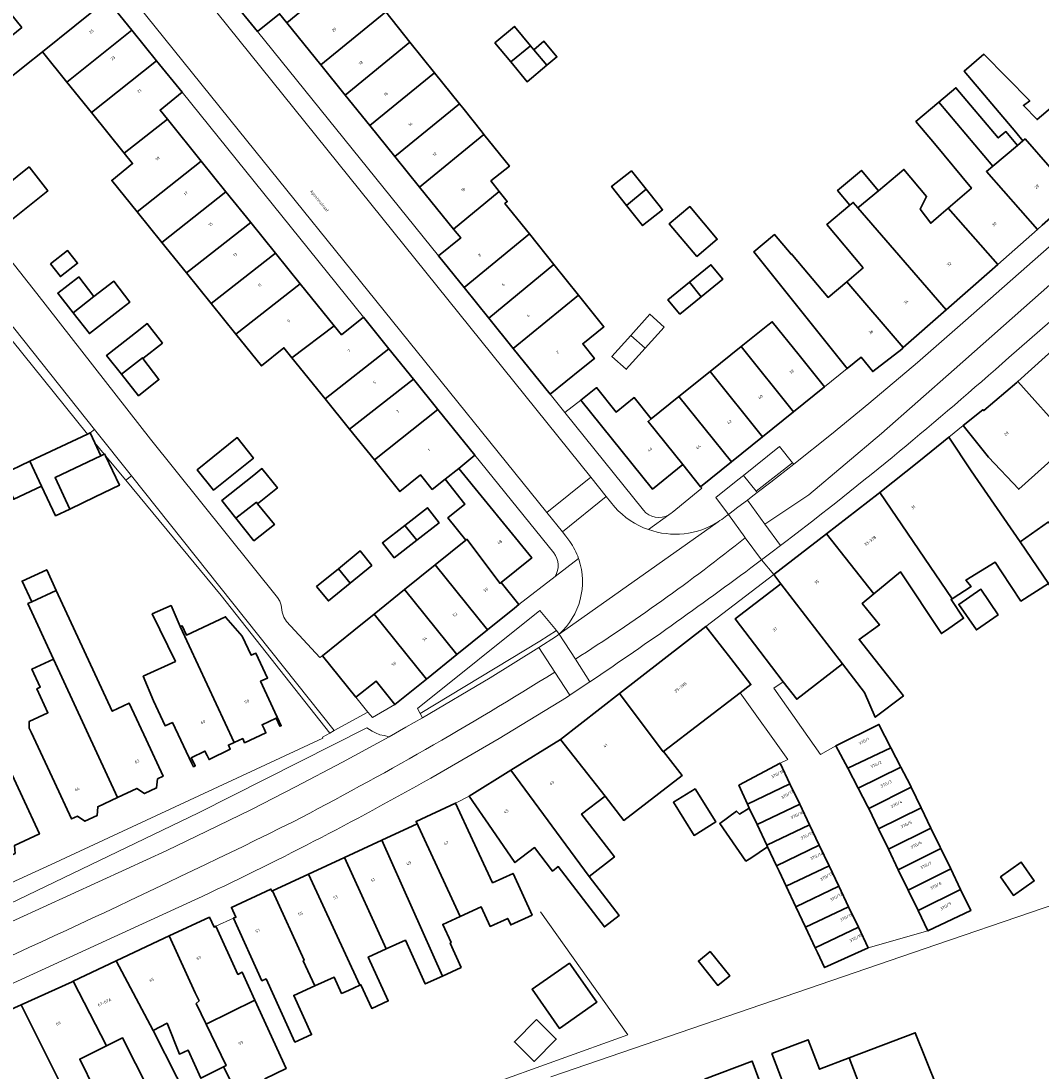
# Model space of a CAD drawing. Header units: metres. Extents: x 197700 to 204338, y 317132 to 325229.
# Tile 169 of 256: x 199681 to 199807, y 318384 to 318513. Entities that reach past the tile are written whole.
import ezdxf
from ezdxf.enums import TextEntityAlignment as Align

# ---------------------------------------------------------------- set-up
doc = ezdxf.new("R2010")
doc.units = ezdxf.units.M
for name, color, linetype, lineweight in [('B-WE-GR-BEPLANTING_CULTUUR_BODEMBEDEKKER-GV', 90, 'Continuous', 18), ('B-WE-GR-BEPLANTING_CULTUUR_HEESTERS-GV', 90, 'Continuous', 18), ('B-WE-IE-TERREINAFSCHEIDING_KUNSTMATIG_HEKWERK-G', 20, 'IE-TERREINAFSCHEIDING-KUNSTMATIG', 18), ('B-WE-OG-BEBOUWING-GV', 7, 'Continuous', 35), ('B-WE-OG-BEBOUWING-T18', 10, 'Continuous', 18), ('B-WE-OG-TERREIN_CULTUURSCHEIDING-GV', 7, 'Continuous', 18), ('B-WE-OG-TERREIN_ERF-GV', 7, 'Continuous', 18), ('B-WE-OG-TOPOGRAFIE-T18', 10, 'Continuous', 18), ('B-WE-VH-VERHARDING_ASFALT-GV', 252, 'Continuous', 18), ('B-WE-VH-VERHARDING_OPEN-GV', 252, 'Continuous', 18), ('B-WE-VH-VERHARDING_TEGEL-GV', 252, 'Continuous', 18)]:
    doc.layers.add(name, color=color, linetype=linetype, lineweight=lineweight)
doc.styles.add('NLCS-ISO-M200-T18', font='NLCS-ISO.ttf', dxfattribs={"height": 0.36})
doc.linetypes.add('IE-TERREINAFSCHEIDING-KUNSTMATIG', pattern='A,4,[82,NLCS.SHX,S=0.75,R=90,X=0,Y=0],4,-2', length=10)

msp = doc.modelspace()

# ---------------------------------------------------------------- linework, layer by layer
at = {"layer": 'B-WE-GR-BEPLANTING_CULTUUR_BODEMBEDEKKER-GV'}
for points in [[(199774.325, 318460.839), (199769.872, 318457.275), (199771.427, 318455.339), (199775.942, 318458.853)], [(199744.713, 318436.809), (199746.746, 318438.107), (199744.684, 318440.598), (199729.598, 318428.467), (199729.923, 318427.875)]]:
    msp.add_lwpolyline(points, close=True, dxfattribs=at)
at = {"layer": 'B-WE-GR-BEPLANTING_CULTUUR_HEESTERS-GV'}
for points in [[(199773.24, 318456.433), (199776.1, 318458.659), (199775.942, 318458.853), (199771.427, 318455.339), (199771.573, 318455.158)], [(199729.923, 318427.875), (199730.211, 318427.349), (199738.549, 318432.276), (199744.575, 318436.039), (199746.765, 318437.406), (199746.931, 318437.543), (199747.094, 318437.686), (199746.746, 318438.107), (199744.713, 318436.809)]]:
    msp.add_lwpolyline(points, close=True, dxfattribs=at)
at = {"layer": 'B-WE-IE-TERREINAFSCHEIDING_KUNSTMATIG_HEKWERK-G'}
for points in [[(199688.788, 318462.389), (199648.433, 318512.414)], [(199689.681, 318461.309), (199690.839, 318459.912)], [(199693.513, 318456.688), (199691.012, 318459.703)], [(199705.319, 318442.453), (199693.513, 318456.688)], [(199718.752, 318425.45), (199705.319, 318442.453)], [(199793.787, 318399.3), (199816.931, 318407.226)], [(199744.783, 318403.35), (199755.6, 318388.163)], [(199746.084, 318382.984), (199793.787, 318399.3)], [(199755.6, 318388.163), (199729.485, 318378.775)]]:
    msp.add_lwpolyline(points, dxfattribs=at)
at = {"layer": 'B-WE-OG-BEBOUWING-GV'}
for points in [[(199680.662, 318512.642), (199676.265, 318509.094), (199678.739, 318506.029), (199681.051, 318507.895), (199683.208, 318509.636), (199691.233, 318516.082), (199686.671, 318521.734), (199682.78, 318518.593), (199678.589, 318515.21)], [(199709.803, 318512.143), (199712.525, 318514.342), (199713.43, 318513.222), (199718.729, 318517.621), (199714.69, 318522.653), (199706.648, 318516.048)], [(199718.729, 318517.621), (199713.43, 318513.222), (199717.629, 318508.026), (199725.647, 318514.562), (199722.512, 318518.468), (199720.175, 318516.593), (199719.773, 318516.32)], [(199686.234, 318505.886), (199694.283, 318512.305), (199691.233, 318516.082), (199683.208, 318509.636)], [(199720.646, 318504.293), (199728.651, 318510.82), (199725.647, 318514.562), (199717.629, 318508.026)], [(199739.132, 318510.735), (199741.101, 318508.384), (199743.551, 318510.384), (199741.557, 318512.765)], [(199689.28, 318502.113), (199697.327, 318508.535), (199694.283, 318512.305), (199686.234, 318505.886)], [(199728.651, 318510.82), (199720.646, 318504.293), (199723.707, 318500.505), (199731.695, 318507.028)], [(199741.101, 318508.384), (199743.155, 318505.931), (199745.58, 318507.961), (199743.962, 318509.893), (199743.551, 318510.384)], [(199745.58, 318507.961), (199746.822, 318509), (199745.204, 318510.933), (199743.962, 318509.893)], [(199804.416, 318498.643), (199804.684, 318498.869), (199810.859, 318491.784), (199814.776, 318495.165), (199808.079, 318502.863), (199806.163, 318501.256), (199804.475, 318502.993), (199805.27, 318503.576), (199799.6, 318509.338), (199797.162, 318507.238), (199803.528, 318499.696)], [(199697.327, 318508.535), (199689.28, 318502.113), (199693.336, 318497.088), (199698.66, 318501.312), (199697.755, 318502.434), (199700.478, 318504.633)], [(199723.707, 318500.505), (199726.78, 318496.702), (199734.759, 318503.211), (199731.695, 318507.028)], [(199803.742, 318498.074), (199802.311, 318499.769), (199801.377, 318498.981), (199796.143, 318505.181), (199794.02, 318503.389), (199800.685, 318495.494)], [(199734.759, 318503.211), (199726.78, 318496.702), (199729.835, 318492.922), (199737.794, 318499.43), (199737.574, 318499.704), (199735.176, 318502.692)], [(199791.189, 318501), (199793.48, 318498.286), (199798.06, 318492.771), (199795.184, 318490.305), (199801.302, 318483.364), (199806.206, 318487.687), (199799.904, 318494.835), (199800.685, 318495.494), (199794.02, 318503.389)], [(199702.842, 318496.131), (199698.66, 318501.312), (199693.336, 318497.088), (199694.359, 318495.82), (199691.794, 318493.749), (199694.941, 318489.853)], [(199738.633, 318493.67), (199740.935, 318495.516), (199737.794, 318499.43), (199729.835, 318492.922), (199734.027, 318487.734), (199739.666, 318492.387)], [(199804.684, 318498.869), (199804.416, 318498.643), (199803.742, 318498.074), (199800.685, 318495.494), (199799.904, 318494.835), (199806.206, 318487.687), (199806.818, 318488.227), (199810.583, 318491.546), (199810.859, 318491.784)], [(199702.842, 318496.131), (199694.941, 318489.853), (199697.992, 318486.072), (199705.905, 318492.338)], [(199681.585, 318495.411), (199680.107, 318494.229), (199676.207, 318491.11), (199678.546, 318488.185), (199682.451, 318491.308), (199683.877, 318492.448)], [(199756.025, 318494.937), (199753.566, 318492.98), (199755.414, 318490.659), (199757.847, 318492.649)], [(199786.573, 318492.456), (199784.45, 318494.969), (199781.515, 318492.491), (199783.043, 318490.683), (199783.45, 318491.027), (199784.007, 318490.368)], [(199791.712, 318490.177), (199792.501, 318491.764), (199789.703, 318495.098), (199786.573, 318492.456), (199784.007, 318490.368), (199794.926, 318477.743), (199800.275, 318482.459), (199801.302, 318483.364), (199795.184, 318490.305), (199794.327, 318489.57), (199793.026, 318488.455)], [(199697.992, 318486.072), (199701.031, 318482.306), (199708.962, 318488.551), (199705.905, 318492.338)], [(199743.415, 318487.12), (199740.388, 318490.89), (199740.684, 318491.124), (199739.666, 318492.387), (199734.027, 318487.734), (199734.92, 318486.63), (199732.193, 318484.409), (199735.342, 318480.504)], [(199757.847, 318492.649), (199755.414, 318490.659), (199757.414, 318488.148), (199759.872, 318490.105), (199759.461, 318490.622)], [(199784.685, 318482.948), (199782.641, 318481.223), (199789.629, 318473.074), (199794.926, 318477.743), (199784.007, 318490.368), (199783.45, 318491.027), (199783.043, 318490.683), (199780.19, 318488.273)], [(199764.117, 318484.342), (199766.633, 318486.465), (199763.228, 318490.502), (199760.711, 318488.378)], [(199708.962, 318488.551), (199701.031, 318482.306), (199704.083, 318478.526), (199712.018, 318484.765)], [(199746.455, 318483.332), (199743.415, 318487.12), (199735.342, 318480.504), (199738.384, 318476.731)], [(199789.433, 318472.901), (199789.629, 318473.074), (199782.641, 318481.223), (199780.349, 318479.288), (199775.947, 318484.502), (199775.817, 318484.656), (199775.757, 318484.605), (199773.694, 318487.049), (199773.463, 318486.854), (199771.143, 318484.896), (199779.576, 318474.422), (199782.686, 318470.507), (199784.411, 318471.877), (199785.862, 318470.125)], [(199684.225, 318483.428), (199685.452, 318481.864), (199687.554, 318483.512), (199686.326, 318485.076)], [(199712.018, 318484.765), (199704.083, 318478.526), (199707.134, 318474.745), (199715.081, 318480.971)], [(199749.495, 318479.545), (199746.455, 318483.332), (199738.384, 318476.731), (199741.427, 318472.958)], [(199764.655, 318479.358), (199767.311, 318481.522), (199765.847, 318483.318), (199763.191, 318481.154)], [(199687.013, 318477.379), (199689.568, 318479.402), (199687.723, 318481.82), (199687.663, 318481.785), (199685.121, 318479.793)], [(199689.581, 318479.385), (199689.568, 318479.402), (199687.013, 318477.379), (199689.03, 318474.804), (199692.966, 318477.888), (199694.009, 318478.705), (199692.057, 318481.275)], [(199719.276, 318475.775), (199715.081, 318480.971), (199707.134, 318474.745), (199710.299, 318470.824), (199713.07, 318473.06), (199714.067, 318471.825)], [(199761.999, 318477.193), (199764.655, 318479.358), (199763.191, 318481.154), (199760.535, 318478.99)], [(199745.981, 318467.311), (199749.873, 318470.449), (199751.461, 318471.729), (199750.004, 318473.546), (199752.623, 318475.648), (199749.495, 318479.545), (199741.427, 318472.958)], [(199720.176, 318474.661), (199719.276, 318475.775), (199714.067, 318471.825), (199718.154, 318466.761), (199726.058, 318472.935), (199722.902, 318476.856)], [(199760.056, 318475.623), (199758.297, 318477.197), (199755.96, 318474.583), (199757.719, 318473.01)], [(199698.045, 318473.633), (199696.152, 318476.047), (199695.076, 318475.199), (199691.15, 318472.103), (199692.973, 318469.791), (199695.573, 318471.835), (199695.639, 318471.747)], [(199769.587, 318473.196), (199776.071, 318465.153), (199779.907, 318468.245), (199776.768, 318472.138), (199773.429, 318476.279), (199772.892, 318475.848), (199770.01, 318473.536)], [(199755.96, 318474.583), (199753.622, 318471.969), (199755.381, 318470.396), (199757.719, 318473.01)], [(199824.033, 318463.893), (199820.577, 318467.668), (199820.334, 318467.863), (199818.604, 318469.808), (199816.314, 318467.772), (199813.474, 318470.915), (199810.122, 318474.624), (199803.789, 318468.902), (199809.746, 318462.225), (199809.819, 318461.998), (199810.99, 318458.136), (199813.284, 318454.852), (199821.612, 318462.026), (199821.718, 318461.916)], [(199718.154, 318466.761), (199721.188, 318463.001), (199729.076, 318469.188), (199726.058, 318472.935)], [(199772.236, 318462.061), (199776.071, 318465.153), (199769.587, 318473.196), (199765.745, 318470.112)], [(199695.081, 318467.117), (199697.618, 318469.117), (199695.639, 318471.747), (199695.573, 318471.835), (199692.973, 318469.791)], [(199761.904, 318467.029), (199768.401, 318458.969), (199772.236, 318462.061), (199765.745, 318470.112)], [(199721.188, 318463.001), (199724.247, 318459.21), (199732.114, 318465.415), (199729.076, 318469.188)], [(199800.181, 318459.553), (199803.899, 318455.565), (199808.301, 318459.479), (199807.72, 318460.132), (199809.819, 318461.998), (199809.746, 318462.225), (199803.789, 318468.902), (199803.651, 318468.777), (199799.573, 318465.296), (199799.469, 318465.409), (199797.035, 318463.439)], [(199758.472, 318464.275), (199756.363, 318466.903), (199754.139, 318465.118), (199751.718, 318468.133), (199751.636, 318468.067), (199749.788, 318466.583), (199758.611, 318455.595), (199762.377, 318458.624), (199758.078, 318463.958)], [(199768.401, 318458.969), (199761.904, 318467.029), (199758.472, 318464.275), (199758.078, 318463.958), (199762.377, 318458.624), (199764.566, 318455.878)], [(199731.402, 318455.528), (199732.985, 318456.806), (199734.682, 318458.156), (199736.659, 318459.77), (199732.114, 318465.415), (199724.247, 318459.21), (199727.408, 318455.295), (199729.94, 318457.339)], [(199684.775, 318457.044), (199690.431, 318459.719), (199689.681, 318461.309), (199689.101, 318462.537), (199688.788, 318462.389), (199681.664, 318459.026), (199683.108, 318455.967), (199684.842, 318452.294), (199686.621, 318453.134)], [(199708.269, 318458.593), (199709.305, 318459.424), (199707.304, 318461.963), (199706.219, 318461.092), (199702.346, 318457.987), (199704.368, 318455.465)], [(199804.162, 318441.759), (199807.565, 318443.908), (199804.09, 318449.064), (199798.02, 318457.836), (199795.247, 318461.996), (199791.539, 318458.994), (199786.73, 318455.172), (199795.681, 318442.021), (199798.007, 318443.558), (199797.383, 318444.353), (199800.989, 318446.558), (199801.778, 318445.365)], [(199691.012, 318459.703), (199690.9, 318459.94), (199690.839, 318459.912), (199690.431, 318459.719), (199684.775, 318457.044), (199686.621, 318453.134), (199689.72, 318454.644), (199692.73, 318456.065)], [(199681.664, 318459.026), (199678.227, 318457.403), (199679.67, 318454.345), (199683.108, 318455.967)], [(199709.82, 318453.779), (199712.274, 318455.746), (199710.359, 318458.131), (199709.343, 318457.317), (199705.403, 318454.165), (199707.146, 318451.987), (199709.669, 318453.966)], [(199735.575, 318449.298), (199735.692, 318449.392), (199739.799, 318443.943), (199739.916, 318444.037), (199743.702, 318447.095), (199734.682, 318458.156), (199732.985, 318456.806), (199735.453, 318453.747), (199733.352, 318452.052)], [(199780.129, 318450.079), (199786.001, 318442.634), (199789.301, 318445.358), (199794.336, 318437.747), (199795.265, 318438.383), (199797.085, 318439.631), (199795.546, 318441.932), (199795.681, 318442.021), (199786.73, 318455.172), (199786.532, 318455.015)], [(199709.368, 318449.21), (199711.89, 318451.228), (199709.82, 318453.779), (199709.669, 318453.966), (199707.146, 318451.987)], [(199732.253, 318451.443), (199730.799, 318453.295), (199728.025, 318451.116), (199729.479, 318449.265)], [(199726.706, 318447.088), (199729.479, 318449.265), (199728.025, 318451.116), (199725.252, 318448.938)], [(199804.09, 318449.064), (199807.565, 318443.908), (199810.506, 318439.54), (199814.133, 318441.797), (199807.566, 318451.544)], [(199735.692, 318449.392), (199735.575, 318449.298), (199731.756, 318446.22), (199738.228, 318438.186), (199741.557, 318440.868), (199742.122, 318441.324), (199739.916, 318444.037), (199739.799, 318443.943)], [(199789.671, 318430.034), (199784.165, 318437.012), (199786.692, 318438.828), (199784.552, 318441.438), (199786.001, 318442.634), (199780.129, 318450.079), (199773.611, 318445.054), (199774.512, 318443.872), (199782.109, 318433.986), (199784.84, 318430.441), (199786.176, 318427.391)], [(199723.951, 318446.153), (199722.495, 318447.945), (199719.799, 318445.753), (199721.255, 318443.961)], [(199684.93, 318443.075), (199683.745, 318445.631), (199680.707, 318444.224), (199681.892, 318441.667)], [(199717.103, 318443.562), (199718.56, 318441.77), (199721.255, 318443.961), (199719.799, 318445.753)], [(199727.989, 318443.183), (199734.46, 318435.149), (199738.228, 318438.186), (199731.756, 318446.22)], [(199771.905, 318435.582), (199774.8, 318431.797), (199776.457, 318429.631), (199782.109, 318433.986), (199774.512, 318443.872), (199768.867, 318439.554)], [(199696.032, 318424.636), (199693.945, 318429.124), (199691.85, 318428.152), (199684.93, 318443.075), (199681.892, 318441.667), (199681.421, 318441.449), (199684.601, 318434.591), (199692.506, 318417.482), (199694.907, 318418.598), (199695.829, 318417.963), (199697.334, 318418.663), (199697.443, 318419.777), (199698.141, 318420.102)], [(199734.46, 318435.149), (199727.989, 318443.183), (199724.229, 318440.152), (199730.7, 318432.12)], [(199801.37, 318440.053), (199799.198, 318443.212), (199796.49, 318441.351), (199798.662, 318438.191)], [(199706.932, 318424.291), (199700.262, 318438.604), (199699.117, 318441.201), (199696.796, 318440.178), (199699.659, 318434.304), (199695.672, 318432.457), (199696.934, 318429.439), (199698.376, 318426.344), (199699.29, 318426.748), (199701.677, 318421.666), (199701.911, 318421.283), (199702.111, 318421.382), (199701.885, 318421.842), (199701.616, 318422.391), (199703.298, 318423.217), (199703.568, 318422.667), (199703.813, 318422.168), (199706.44, 318423.457), (199706.212, 318423.963)], [(199721.731, 318438.14), (199717.837, 318435.004), (199721.957, 318429.888), (199724.455, 318431.861), (199726.793, 318428.971), (199730.7, 318432.12), (199724.229, 318440.152)], [(199700.262, 318438.604), (199706.932, 318424.291), (199707.978, 318424.767), (199708.215, 318424.246), (199710.838, 318425.473), (199710.61, 318425.961), (199710.365, 318426.484), (199712.096, 318427.294), (199712.34, 318426.771), (199712.567, 318426.286), (199712.748, 318426.358), (199710.187, 318431.84), (199711.054, 318432.25), (199709.608, 318435.314), (199709.026, 318435.052), (199707.916, 318437.404), (199705.909, 318439.73), (199705.863, 318439.813), (199701.015, 318437.555), (199700.477, 318438.698)], [(199759.968, 318423.118), (199760.008, 318423.149), (199769.458, 318430.413), (199770.793, 318431.439), (199768.3, 318434.652), (199765.235, 318438.602), (199754.56, 318430.32)], [(199684.713, 318419.373), (199686.821, 318414.839), (199687.546, 318415.176), (199688.466, 318414.539), (199689.971, 318415.239), (199690.056, 318416.343), (199692.506, 318417.482), (199684.601, 318434.591), (199681.913, 318433.345), (199682.945, 318431.119), (199682.528, 318430.926), (199683.904, 318427.959), (199681.599, 318426.891), (199681.599, 318426.069), (199681.846, 318425.538)], [(199760.008, 318423.149), (199759.968, 318423.118), (199754.56, 318430.32), (199747.279, 318424.67), (199752.769, 318417.649), (199755.077, 318414.646), (199762.285, 318420.186)], [(199782.764, 318421.101), (199788.108, 318423.636), (199786.62, 318426.523), (199781.306, 318423.881)], [(199747.279, 318424.67), (199747.258, 318424.654), (199741.135, 318420.854), (199750.782, 318407.732), (199753.926, 318410.149), (199749.873, 318415.424), (199752.769, 318417.649)], [(199788.108, 318423.636), (199782.764, 318421.101), (199784.065, 318418.619), (199789.342, 318421.24)], [(199672.452, 318419.86), (199676.85, 318410.218), (199677.658, 318410.59), (199678.377, 318409.902), (199679.83, 318410.572), (199679.785, 318411.571), (199682.836, 318412.977), (199680.743, 318417.518), (199678.402, 318422.596)], [(199741.135, 318420.854), (199735.958, 318417.641), (199738.801, 318413.527), (199741.632, 318409.431), (199744.044, 318411.285), (199746.262, 318408.399), (199746.973, 318408.945), (199752.696, 318401.496), (199754.505, 318402.886), (199750.782, 318407.732)], [(199770.371, 318416.673), (199775.623, 318419.179), (199774.417, 318421.713), (199769.322, 318419.007)], [(199790.618, 318418.747), (199790.48, 318419.032), (199789.342, 318421.24), (199784.065, 318418.619), (199785.223, 318416.411), (199785.357, 318416.133)], [(199763.885, 318418.571), (199761.221, 318416.898), (199763.789, 318412.808), (199766.453, 318414.481)], [(199775.623, 318419.179), (199770.371, 318416.673), (199770.597, 318416.17), (199771.563, 318414.133), (199776.829, 318416.644)], [(199791.837, 318416.222), (199790.618, 318418.747), (199785.357, 318416.133), (199786.577, 318413.61)], [(199734.84, 318402.759), (199737.458, 318403.953), (199738.554, 318401.55), (199740.731, 318402.543), (199741.099, 318401.736), (199743.751, 318402.945), (199741.4, 318408.1), (199738.868, 318406.946), (199736.398, 318412.263), (199734.291, 318416.798), (199729.412, 318414.531)], [(199778.034, 318414.11), (199776.829, 318416.644), (199771.563, 318414.133), (199772.763, 318411.596)], [(199770.185, 318409.603), (199770.793, 318410.007), (199772.865, 318411.381), (199772.763, 318411.596), (199771.563, 318414.133), (199770.597, 318416.17), (199769.367, 318415.439), (199769.009, 318415.801), (199766.948, 318414.263)], [(199793.055, 318413.699), (199791.837, 318416.222), (199786.577, 318413.61), (199787.796, 318411.087)], [(199734.995, 318396.482), (199733.622, 318399.494), (199733.736, 318399.547), (199732.713, 318401.79), (199734.84, 318402.759), (199729.412, 318414.531), (199729.531, 318414.247), (199725.179, 318412.223), (199732.655, 318395.415)], [(199779.243, 318411.578), (199778.034, 318414.11), (199772.763, 318411.596), (199772.865, 318411.381), (199773.963, 318409.058)], [(199789.015, 318408.564), (199794.273, 318411.176), (199794.185, 318411.358), (199793.055, 318413.699), (199787.796, 318411.087)], [(199725.179, 318412.223), (199720.547, 318410.068), (199725.727, 318398.771), (199728.084, 318399.846), (199730.544, 318394.453), (199732.655, 318395.415)], [(199773.963, 318409.058), (199774.277, 318408.394), (199775.161, 318406.52), (199780.453, 318409.044), (199779.243, 318411.578)], [(199789.015, 318408.564), (199790.235, 318406.041), (199795.491, 318408.653), (199794.273, 318411.176)], [(199722.439, 318394.289), (199722.579, 318394.353), (199723.919, 318391.415), (199725.962, 318392.346), (199723.496, 318397.754), (199725.727, 318398.771), (199720.547, 318410.068), (199716.105, 318408.002)], [(199776.357, 318403.982), (199781.663, 318406.512), (199780.453, 318409.044), (199775.161, 318406.52)], [(199801.633, 318407.685), (199803.25, 318405.39), (199805.817, 318407.199), (199804.199, 318409.494)], [(199720.202, 318393.269), (199721.035, 318393.649), (199722.439, 318394.289), (199716.105, 318408.002), (199711.661, 318405.934), (199715.553, 318397.366), (199715.449, 318397.319), (199716.872, 318394.199), (199719.278, 318395.296)], [(199791.454, 318403.519), (199796.71, 318406.129), (199795.491, 318408.653), (199790.235, 318406.041)], [(199776.357, 318403.982), (199777.555, 318401.443), (199782.873, 318403.98), (199781.663, 318406.512)], [(199710.874, 318395.073), (199714.439, 318387.255), (199716.494, 318388.192), (199714.291, 318393.022), (199716.872, 318394.199), (199715.449, 318397.319), (199715.553, 318397.366), (199711.661, 318405.934), (199711.583, 318405.898), (199711.457, 318406.171), (199706.571, 318403.909), (199707.134, 318402.693), (199706.822, 318402.553), (199710.343, 318394.831)], [(199796.71, 318406.129), (199791.454, 318403.519), (199792.673, 318400.996), (199797.975, 318403.509)], [(199784.082, 318401.447), (199782.873, 318403.98), (199777.555, 318401.443), (199778.751, 318398.905)], [(199704.663, 318401.581), (199704.431, 318401.477), (199703.866, 318402.692), (199698.881, 318400.374), (199702.111, 318393.356), (199702.59, 318392.341), (199702.241, 318392.011), (199703.451, 318389.49), (199709.479, 318392.46), (199707.917, 318395.892), (199707.379, 318395.618)], [(199784.082, 318401.447), (199778.751, 318398.905), (199779.013, 318398.35), (199779.905, 318396.458), (199785.292, 318398.915)], [(199702.111, 318393.356), (199698.881, 318400.374), (199698.286, 318400.098), (199692.33, 318397.283), (199696.891, 318388.706), (199698.635, 318389.594), (199700.154, 318385.784), (199701.226, 318386.272), (199702.816, 318382.781), (199705.589, 318384.193), (199705.917, 318384.36), (199703.451, 318389.49), (199702.241, 318392.011), (199702.59, 318392.341)], [(199765.765, 318398.451), (199764.302, 318397.277), (199766.722, 318394.261), (199768.185, 318395.435)], [(199702.717, 318377.125), (199702.772, 318377.147), (199696.891, 318388.706), (199692.33, 318397.283), (199687.007, 318394.768), (199691.151, 318386.799), (199693.12, 318387.776), (199699.594, 318375.026), (199702.976, 318376.679)], [(199748.362, 318397.017), (199743.737, 318393.788), (199747.117, 318388.946), (199751.742, 318392.175)], [(199689.714, 318381.346), (199687.824, 318385.15), (199691.151, 318386.799), (199687.007, 318394.768), (199686.896, 318394.716), (199680.571, 318391.878), (199686.119, 318380.821), (199688.743, 318375.664), (199692.065, 318377.354), (199689.968, 318381.475)], [(199709.479, 318392.46), (199703.451, 318389.49), (199705.917, 318384.36), (199705.589, 318384.193), (199708.025, 318379.404), (199709.016, 318379.799), (199709.32, 318379.037), (199711.967, 318380.108), (199710.713, 318382.733), (199713.334, 318383.993)], [(199671.43, 318382.189), (199672.679, 318379.473), (199675.514, 318373.554), (199676.294, 318371.785), (199676.312, 318371.793), (199680.238, 318373.568), (199681.304, 318371.225), (199684.172, 318372.531), (199681.752, 318378.599), (199686.119, 318380.821), (199680.571, 318391.878), (199672.852, 318388.414), (199674.943, 318383.822)], [(199744.297, 318390.042), (199741.572, 318387.287), (199744.015, 318384.871), (199746.74, 318387.627)], [(199793.801, 318381.63), (199791.113, 318388.417), (199782.959, 318385.307), (199786.59, 318375.711), (199792.053, 318377.779), (199790.963, 318380.65)], [(199782.959, 318385.307), (199779.278, 318383.903), (199777.86, 318387.544), (199773.401, 318385.838), (199774.795, 318382.195), (199777.401, 318375.407), (199780.118, 318376.422), (199781.127, 318373.642), (199786.59, 318375.711)], [(199772.32, 318381.248), (199770.938, 318384.911), (199765.073, 318382.66), (199766.452, 318379.009), (199769.039, 318372.253), (199771.747, 318373.29), (199772.778, 318370.475), (199778.452, 318372.597), (199777.401, 318375.407), (199774.795, 318382.195)]]:
    msp.add_lwpolyline(points, close=True, dxfattribs=at)
at = {"layer": 'B-WE-OG-TERREIN_CULTUURSCHEIDING-GV'}
for points in [[(199688.788, 318462.389), (199689.101, 318462.537), (199689.648, 318462.972), (199679.789, 318475.355), (199648.209, 318513.384), (199647.692, 318513.303), (199648.433, 318512.414)], [(199694.21, 318457.243), (199693.513, 318456.688), (199705.319, 318442.453), (199718.752, 318425.45), (199719.286, 318425.748)]]:
    msp.add_lwpolyline(points, close=True, dxfattribs=at)
at = {"layer": 'B-WE-OG-TERREIN_ERF-GV'}
for points in [[(199701.031, 318482.306), (199697.992, 318486.072), (199694.941, 318489.853), (199691.794, 318493.749), (199694.359, 318495.82), (199693.336, 318497.088), (199689.28, 318502.113), (199686.234, 318505.886), (199683.208, 318509.636), (199681.051, 318507.895), (199678.739, 318506.029), (199676.265, 318509.094), (199680.662, 318512.642), (199678.589, 318515.21), (199682.78, 318518.593), (199686.671, 318521.734), (199678.133, 318532.42), (199675.9, 318535.215)], [(199725.647, 318514.562), (199728.651, 318510.82), (199731.695, 318507.028), (199734.759, 318503.211), (199735.176, 318502.692), (199737.574, 318499.704), (199737.794, 318499.43), (199740.935, 318495.516), (199738.633, 318493.67), (199739.666, 318492.387), (199740.684, 318491.124), (199740.388, 318490.89), (199743.415, 318487.12), (199746.455, 318483.332), (199749.495, 318479.545), (199752.623, 318475.648), (199750.004, 318473.546), (199751.461, 318471.729), (199749.873, 318470.449), (199745.981, 318467.311), (199747.795, 318465.058), (199749.788, 318466.583), (199751.636, 318468.067), (199751.718, 318468.133), (199754.139, 318465.118), (199756.363, 318466.903), (199758.472, 318464.275), (199761.904, 318467.029), (199765.745, 318470.112), (199769.587, 318473.196), (199770.01, 318473.536), (199772.892, 318475.848), (199773.429, 318476.279), (199776.768, 318472.138), (199779.907, 318468.245), (199782.686, 318470.507), (199779.576, 318474.422), (199771.143, 318484.896), (199773.463, 318486.854), (199773.694, 318487.049), (199775.757, 318484.605), (199775.817, 318484.656), (199775.947, 318484.502), (199780.349, 318479.288), (199782.641, 318481.223), (199784.685, 318482.948), (199780.19, 318488.273), (199783.043, 318490.683), (199781.515, 318492.491), (199784.45, 318494.969), (199786.573, 318492.456), (199789.703, 318495.098), (199792.501, 318491.764), (199791.712, 318490.177), (199793.026, 318488.455), (199794.327, 318489.57), (199795.184, 318490.305), (199798.06, 318492.771), (199793.48, 318498.286), (199791.189, 318501), (199794.02, 318503.389), (199796.143, 318505.181), (199801.377, 318498.981), (199802.311, 318499.769), (199803.742, 318498.074), (199804.416, 318498.643), (199803.528, 318499.696), (199797.162, 318507.238), (199799.6, 318509.338), (199805.27, 318503.576), (199804.475, 318502.993), (199806.163, 318501.256), (199808.079, 318502.863)], [(199678.227, 318457.403), (199681.664, 318459.026), (199688.788, 318462.389), (199648.433, 318512.414)], [(199666.083, 318500.547), (199682.543, 318479.773), (199696.573, 318461.744), (199712.286, 318442.218), (199712.578, 318441.758), (199712.749, 318441.24), (199712.841, 318440.378), (199713.052, 318439.768), (199713.409, 318439.232), (199717.494, 318434.772), (199717.837, 318435.004), (199721.731, 318438.14), (199724.229, 318440.152), (199727.989, 318443.183), (199731.756, 318446.22), (199735.575, 318449.298), (199733.352, 318452.052), (199735.453, 318453.747), (199732.985, 318456.806), (199731.402, 318455.528), (199729.94, 318457.339), (199727.408, 318455.295), (199724.247, 318459.21), (199721.188, 318463.001), (199718.154, 318466.761), (199714.067, 318471.825), (199713.07, 318473.06), (199710.299, 318470.824), (199707.134, 318474.745), (199704.083, 318478.526), (199701.031, 318482.306)], [(199761.05, 318452.705), (199764.723, 318455.715), (199764.566, 318455.878), (199762.377, 318458.624), (199758.611, 318455.595), (199749.788, 318466.583), (199747.795, 318465.058), (199757.513, 318452.986)], [(199808.301, 318459.479), (199803.899, 318455.565), (199800.181, 318459.553), (199797.035, 318463.439), (199795.247, 318461.996), (199798.02, 318457.836), (199804.09, 318449.064), (199807.566, 318451.544)], [(199660.962, 318398.522), (199684.3, 318409.218), (199717.9, 318424.82), (199717.84, 318424.941), (199718.752, 318425.45), (199705.319, 318442.453), (199693.513, 318456.688), (199691.012, 318459.703), (199692.73, 318456.065), (199689.72, 318454.644), (199686.621, 318453.134), (199684.842, 318452.294), (199683.108, 318455.967), (199679.67, 318454.345)], [(199746.42, 318447.706), (199736.659, 318459.77), (199734.682, 318458.156), (199743.702, 318447.095)], [(199807.565, 318443.908), (199804.162, 318441.759), (199801.778, 318445.365), (199800.989, 318446.558), (199797.383, 318444.353), (199798.007, 318443.558), (199795.681, 318442.021), (199795.546, 318441.932), (199797.085, 318439.631), (199795.265, 318438.383), (199794.336, 318437.747), (199789.301, 318445.358), (199786.001, 318442.634), (199784.552, 318441.438), (199786.692, 318438.828), (199784.165, 318437.012), (199789.671, 318430.034), (199786.176, 318427.391), (199784.84, 318430.441), (199782.109, 318433.986), (199776.457, 318429.631), (199774.8, 318431.797), (199773.63, 318430.975), (199779.38, 318422.793), (199781.306, 318423.881), (199786.62, 318426.523), (199788.108, 318423.636), (199789.342, 318421.24), (199790.48, 318419.032), (199790.618, 318418.747), (199791.837, 318416.222), (199793.055, 318413.699), (199794.185, 318411.358), (199794.273, 318411.176), (199795.491, 318408.653), (199796.71, 318406.129), (199797.975, 318403.509), (199792.673, 318400.996), (199785.292, 318398.915), (199779.905, 318396.458), (199779.013, 318398.35), (199778.751, 318398.905), (199777.555, 318401.443), (199776.357, 318403.982), (199775.161, 318406.52), (199774.277, 318408.394), (199773.963, 318409.058), (199772.865, 318411.381), (199770.793, 318410.007), (199770.185, 318409.603), (199766.948, 318414.263), (199769.009, 318415.801), (199769.367, 318415.439), (199770.597, 318416.17), (199770.371, 318416.673), (199769.322, 318419.007), (199774.417, 318421.713), (199775.34, 318422.188), (199769.458, 318430.413), (199760.008, 318423.149), (199762.285, 318420.186), (199755.077, 318414.646), (199752.769, 318417.649), (199749.873, 318415.424), (199753.926, 318410.149), (199750.782, 318407.732), (199754.505, 318402.886), (199752.696, 318401.496), (199746.973, 318408.945), (199746.262, 318408.399), (199744.044, 318411.285), (199741.632, 318409.431), (199738.801, 318413.527), (199735.958, 318417.641), (199734.291, 318416.798), (199736.398, 318412.263), (199738.868, 318406.946), (199741.4, 318408.1), (199743.751, 318402.945), (199741.099, 318401.736), (199740.731, 318402.543), (199738.554, 318401.55), (199737.458, 318403.953), (199734.84, 318402.759), (199732.713, 318401.79), (199733.736, 318399.547), (199733.622, 318399.494), (199734.995, 318396.482), (199732.655, 318395.415), (199730.544, 318394.453), (199728.084, 318399.846), (199725.727, 318398.771), (199723.496, 318397.754), (199725.962, 318392.346), (199723.919, 318391.415), (199722.579, 318394.353), (199722.439, 318394.289), (199721.035, 318393.649), (199720.202, 318393.269), (199719.278, 318395.296), (199716.872, 318394.199), (199714.291, 318393.022), (199716.494, 318388.192), (199714.439, 318387.255), (199710.874, 318395.073), (199710.343, 318394.831), (199706.822, 318402.553), (199704.663, 318401.581), (199707.379, 318395.618), (199707.917, 318395.892), (199709.479, 318392.46), (199713.334, 318383.993), (199710.713, 318382.733)], [(199743.702, 318447.095), (199739.916, 318444.037), (199742.122, 318441.324), (199746.58, 318444.81)], [(199825.366, 318409.57), (199822.236, 318407.938), (199821.644, 318408.955), (199819.191, 318407.319), (199818.74, 318407.04), (199816.931, 318407.226), (199793.787, 318399.3), (199746.084, 318382.984)], [(199746.084, 318382.984), (199793.787, 318399.3), (199816.931, 318407.226)], [(199708.025, 318379.404), (199705.589, 318384.193), (199702.816, 318382.781), (199701.226, 318386.272), (199700.154, 318385.784), (199698.635, 318389.594), (199696.891, 318388.706), (199702.772, 318377.147)], [(199774.795, 318382.195), (199773.401, 318385.838), (199777.86, 318387.544), (199779.278, 318383.903), (199782.959, 318385.307), (199791.113, 318388.417), (199793.801, 318381.63)], [(199699.594, 318375.026), (199693.12, 318387.776), (199691.151, 318386.799), (199687.824, 318385.15), (199689.714, 318381.346)], [(199765.073, 318382.66), (199770.938, 318384.911), (199772.32, 318381.248)]]:
    msp.add_lwpolyline(points, dxfattribs=at)
for points in [[(199726.78, 318496.702), (199723.707, 318500.505), (199720.646, 318504.293), (199717.629, 318508.026), (199713.43, 318513.222), (199712.525, 318514.342), (199709.803, 318512.143), (199732.193, 318484.409), (199734.92, 318486.63), (199734.027, 318487.734), (199729.835, 318492.922)], [(199741.101, 318508.384), (199739.132, 318510.735), (199741.557, 318512.765), (199743.551, 318510.384), (199743.962, 318509.893), (199745.204, 318510.933), (199746.822, 318509), (199745.58, 318507.961), (199743.155, 318505.931)], [(199697.755, 318502.434), (199698.66, 318501.312), (199702.842, 318496.131), (199705.905, 318492.338), (199708.962, 318488.551), (199712.018, 318484.765), (199715.081, 318480.971), (199719.276, 318475.775), (199720.176, 318474.661), (199722.902, 318476.856), (199700.478, 318504.633)], [(199680.107, 318494.229), (199681.585, 318495.411), (199683.877, 318492.448), (199682.451, 318491.308), (199678.546, 318488.185), (199676.207, 318491.11)], [(199753.566, 318492.98), (199756.025, 318494.937), (199757.847, 318492.649), (199759.461, 318490.622), (199759.872, 318490.105), (199757.414, 318488.148), (199755.414, 318490.659)], [(199766.633, 318486.465), (199764.117, 318484.342), (199760.711, 318488.378), (199763.228, 318490.502)], [(199685.452, 318481.864), (199684.225, 318483.428), (199686.326, 318485.076), (199687.554, 318483.512)], [(199767.311, 318481.522), (199764.655, 318479.358), (199761.999, 318477.193), (199760.535, 318478.99), (199763.191, 318481.154), (199765.847, 318483.318)], [(199689.568, 318479.402), (199689.581, 318479.385), (199692.057, 318481.275), (199694.009, 318478.705), (199692.966, 318477.888), (199689.03, 318474.804), (199687.013, 318477.379), (199685.121, 318479.793), (199687.663, 318481.785), (199687.723, 318481.82)], [(199758.297, 318477.197), (199760.056, 318475.623), (199757.719, 318473.01), (199755.381, 318470.396), (199753.622, 318471.969), (199755.96, 318474.583)], [(199697.618, 318469.117), (199695.081, 318467.117), (199692.973, 318469.791), (199691.15, 318472.103), (199695.076, 318475.199), (199696.152, 318476.047), (199698.045, 318473.633), (199695.639, 318471.747)], [(199709.305, 318459.424), (199708.269, 318458.593), (199704.368, 318455.465), (199702.346, 318457.987), (199706.219, 318461.092), (199707.304, 318461.963)], [(199712.274, 318455.746), (199709.82, 318453.779), (199711.89, 318451.228), (199709.368, 318449.21), (199707.146, 318451.987), (199705.403, 318454.165), (199709.343, 318457.317), (199710.359, 318458.131)], [(199730.799, 318453.295), (199732.253, 318451.443), (199729.479, 318449.265), (199726.706, 318447.088), (199725.252, 318448.938), (199728.025, 318451.116)], [(199718.56, 318441.77), (199717.103, 318443.562), (199719.799, 318445.753), (199722.495, 318447.945), (199723.951, 318446.153), (199721.255, 318443.961)], [(199693.945, 318429.124), (199696.032, 318424.636), (199698.141, 318420.102), (199697.443, 318419.777), (199697.334, 318418.663), (199695.829, 318417.963), (199694.907, 318418.598), (199692.506, 318417.482), (199690.056, 318416.343), (199689.971, 318415.239), (199688.466, 318414.539), (199687.546, 318415.176), (199686.821, 318414.839), (199684.713, 318419.373), (199681.846, 318425.538), (199681.599, 318426.069), (199681.599, 318426.891), (199683.904, 318427.959), (199682.528, 318430.926), (199682.945, 318431.119), (199681.913, 318433.345), (199684.601, 318434.591), (199681.421, 318441.449), (199681.892, 318441.667), (199680.707, 318444.224), (199683.745, 318445.631), (199684.93, 318443.075), (199691.85, 318428.152)], [(199799.198, 318443.212), (199801.37, 318440.053), (199798.662, 318438.191), (199796.49, 318441.351)], [(199701.677, 318421.666), (199699.29, 318426.748), (199698.376, 318426.344), (199696.934, 318429.439), (199695.672, 318432.457), (199699.659, 318434.304), (199696.796, 318440.178), (199699.117, 318441.201), (199700.262, 318438.604), (199700.477, 318438.698), (199701.015, 318437.555), (199705.863, 318439.813), (199705.909, 318439.73), (199707.916, 318437.404), (199709.026, 318435.052), (199709.608, 318435.314), (199711.054, 318432.25), (199710.187, 318431.84), (199712.748, 318426.358), (199712.567, 318426.286), (199712.34, 318426.771), (199712.096, 318427.294), (199710.365, 318426.484), (199710.61, 318425.961), (199710.838, 318425.473), (199708.215, 318424.246), (199707.978, 318424.767), (199706.932, 318424.291), (199706.212, 318423.963), (199706.44, 318423.457), (199703.813, 318422.168), (199703.568, 318422.667), (199703.298, 318423.217), (199701.616, 318422.391), (199701.885, 318421.842), (199702.111, 318421.382), (199701.911, 318421.283)], [(199721.957, 318429.888), (199723.447, 318428.024), (199724.002, 318427.368), (199726.793, 318428.971), (199724.455, 318431.861)], [(199679.83, 318410.572), (199678.377, 318409.902), (199677.658, 318410.59), (199676.85, 318410.218), (199676.17, 318409.905), (199676.215, 318408.906), (199674.762, 318408.236), (199674.043, 318408.924), (199671.001, 318407.522), (199668.922, 318412.032), (199666.563, 318417.151), (199669.342, 318418.429), (199668.005, 318421.336), (199671.112, 318422.768), (199672.452, 318419.86), (199678.402, 318422.596), (199680.743, 318417.518), (199682.836, 318412.977), (199679.785, 318411.571)], [(199761.221, 318416.898), (199763.885, 318418.571), (199766.453, 318414.481), (199763.789, 318412.808)], [(199804.199, 318409.494), (199805.817, 318407.199), (199803.25, 318405.39), (199801.633, 318407.685)], [(199765.765, 318398.451), (199768.185, 318395.435), (199766.722, 318394.261), (199764.302, 318397.277)], [(199748.362, 318397.017), (199751.742, 318392.175), (199747.117, 318388.946), (199743.737, 318393.788)], [(199744.297, 318390.042), (199746.74, 318387.627), (199744.015, 318384.871), (199741.572, 318387.287)]]:
    msp.add_lwpolyline(points, close=True, dxfattribs=at)
for points in [[(199757.513, 318452.986, 0.3671865), (199760.645, 318452.413)], [(199760.645, 318452.413, 0.0509701), (199761.05, 318452.705)], [(199746.58, 318444.81, 0.3287179), (199746.42, 318447.706)]]:
    msp.add_lwpolyline(points, format="xyb", dxfattribs=at)
at = {"layer": 'B-WE-VH-VERHARDING_ASFALT-GV'}
for points in [[(199745.557, 318452.689), (199750.995, 318457.065), (199707.506, 318511.119), (199685.569, 318538.361), (199680.062, 318533.962), (199707.43, 318500)], [(199747.486, 318450.295), (199752.909, 318454.69), (199750.995, 318457.065), (199745.557, 318452.689)], [(199772.511, 318451.275), (199770.363, 318454.232), (199769.185, 318453.342), (199768.005, 318452.457), (199770.057, 318449.65), (199770.102, 318449.587), (199772.109, 318446.842), (199773.278, 318447.721), (199774.45, 318448.607)], [(199749.452, 318430.814), (199750.898, 318431.783), (199749.093, 318434.584), (199747.094, 318437.686), (199746.931, 318437.543), (199746.765, 318437.406), (199744.575, 318436.039), (199746.548, 318432.988), (199748.404, 318430.117)]]:
    msp.add_lwpolyline(points, close=True, dxfattribs=at)
for points in [[(199891.699, 318532.536), (199892.226, 318532.767), (199890.935, 318535.791), (199886.577, 318533.873), (199870.337, 318525.514), (199845.929, 318510.2), (199835.606, 318503.759), (199824.924, 318495.527), (199809.207, 318482.111), (199795.931, 318470.372), (199786.928, 318462.445), (199777.959, 318454.884), (199772.511, 318451.275), (199774.45, 318448.607), (199775.101, 318449.101)], [(199802.689, 318471.865), (199821.837, 318488.545), (199829.164, 318494.393), (199836.678, 318500), (199843.737, 318504.931), (199850.942, 318509.65), (199873.04, 318523.106), (199878.191, 318526.083), (199884.982, 318529.477)], [(199713.409, 318439.232), (199713.052, 318439.768), (199712.841, 318440.378), (199712.749, 318441.24), (199712.578, 318441.758), (199712.286, 318442.218), (199696.573, 318461.744), (199682.543, 318479.773), (199666.083, 318500.547), (199665.392, 318500.022), (199663.495, 318502.454), (199662.915, 318503.762), (199646.255, 318524.094), (199645.7, 318523.849)], [(199641.155, 318517.009), (199644.152, 318512.747), (199647.692, 318513.303), (199648.209, 318513.384), (199679.789, 318475.355), (199689.648, 318462.972), (199694.21, 318457.243), (199719.286, 318425.748), (199723.447, 318428.024), (199721.957, 318429.888), (199717.837, 318435.004), (199717.494, 318434.772), (199713.409, 318439.232)], [(199812.504, 318489.765), (199797.303, 318476.421), (199791.376, 318471.253), (199785.381, 318466.167), (199780.767, 318462.379), (199776.1, 318458.659), (199773.24, 318456.433), (199771.573, 318455.158), (199770.824, 318454.584), (199770.363, 318454.232), (199772.511, 318451.275), (199777.959, 318454.884), (199786.928, 318462.445), (199795.931, 318470.372), (199809.207, 318482.111)], [(199753.964, 318453.381), (199752.909, 318454.69), (199747.486, 318450.295), (199747.914, 318449.764), (199748.171, 318449.447), (199748.414, 318449.118)], [(199770.102, 318449.587), (199770.057, 318449.65), (199768.005, 318452.457), (199767.814, 318452.314), (199767.624, 318452.173)], [(199766.747, 318451.554), (199747.094, 318437.686), (199749.093, 318434.584)], [(199747.094, 318437.686), (199766.747, 318451.554)], [(199772.109, 318446.842), (199770.102, 318449.587)], [(199749.491, 318447.02), (199749.524, 318446.924)], [(199746.548, 318432.988), (199744.575, 318436.039), (199738.549, 318432.276), (199730.211, 318427.349), (199728.141, 318426.167), (199726.064, 318424.999), (199720.305, 318421.844), (199714.495, 318418.786), (199709.043, 318416.01)], [(199749.093, 318434.584), (199750.898, 318431.783)], [(199748.003, 318429.851), (199748.404, 318430.117), (199746.548, 318432.988)], [(199731.228, 318419.892), (199739.665, 318424.786), (199748.003, 318429.851)], [(199709.043, 318416.01), (199703.556, 318413.306), (199698.577, 318410.928), (199693.571, 318408.61), (199662.755, 318394.533), (199664.271, 318391.16)], [(199664.271, 318391.16), (199665.62, 318388.157), (199702.05, 318404.823)]]:
    msp.add_lwpolyline(points, dxfattribs=at)
for points in [[(199775.101, 318449.101, 0.0185148), (199802.689, 318471.865)], [(199758.117, 318450.591, -0.127278), (199753.964, 318453.381)], [(199767.624, 318452.173, -0.0266374), (199766.747, 318451.554)], [(199766.747, 318451.554, -0.2286701), (199758.117, 318450.591)], [(199748.414, 318449.118, -0.0682747), (199749.491, 318447.02)], [(199749.093, 318434.584, 0.0270536), (199770.102, 318449.587)], [(199770.102, 318449.587, -0.0270536), (199749.093, 318434.584)], [(199749.524, 318446.924, -0.3002899), (199747.094, 318437.686)], [(199750.898, 318431.783, 0.0127634), (199772.109, 318446.842)], [(199746.548, 318432.988, -0.0197761), (199714.202, 318414.478)], [(199714.202, 318414.478, 0.0197761), (199746.548, 318432.988)], [(199702.05, 318404.823, 0.0192847), (199731.228, 318419.892)], [(199714.202, 318414.478, -0.01058), (199664.271, 318391.16)], [(199664.271, 318391.16, 0.01058), (199714.202, 318414.478)]]:
    msp.add_lwpolyline(points, format="xyb", dxfattribs=at)
at = {"layer": 'B-WE-VH-VERHARDING_OPEN-GV'}
for points in [[(199690.9, 318459.94), (199691.012, 318459.703), (199693.513, 318456.688), (199694.21, 318457.243), (199689.648, 318462.972), (199689.101, 318462.537), (199689.681, 318461.309), (199690.431, 318459.719), (199690.839, 318459.912)], [(199778.034, 318414.11), (199779.243, 318411.578), (199780.453, 318409.044), (199781.663, 318406.512), (199782.873, 318403.98), (199784.082, 318401.447), (199785.292, 318398.915), (199792.673, 318400.996), (199791.454, 318403.519), (199790.235, 318406.041), (199789.015, 318408.564), (199787.796, 318411.087), (199786.577, 318413.61), (199785.357, 318416.133), (199785.223, 318416.411), (199784.065, 318418.619), (199782.764, 318421.101), (199781.306, 318423.881), (199779.38, 318422.793), (199773.63, 318430.975), (199774.8, 318431.797), (199771.905, 318435.582), (199768.867, 318439.554), (199774.512, 318443.872), (199773.611, 318445.054), (199765.235, 318438.602), (199768.3, 318434.652), (199770.793, 318431.439), (199769.458, 318430.413), (199775.34, 318422.188), (199774.417, 318421.713), (199775.623, 318419.179), (199776.829, 318416.644)], [(199703.556, 318413.306), (199709.043, 318416.01), (199714.495, 318418.786), (199720.305, 318421.844), (199726.064, 318424.999), (199725.477, 318425.141), (199724.922, 318425.241), (199724.374, 318425.471), (199723.984, 318425.682), (199723.667, 318425.867), (199723.327, 318426.1), (199702.491, 318415.6), (199675.784, 318402.736), (199661.915, 318396.403), (199662.755, 318394.533), (199693.571, 318408.61), (199698.577, 318410.928)]]:
    msp.add_lwpolyline(points, close=True, dxfattribs=at)
at = {"layer": 'B-WE-VH-VERHARDING_TEGEL-GV'}
for points in [[(199684.332, 318539.891), (199685.569, 318538.361), (199707.506, 318511.119), (199750.995, 318457.065), (199752.909, 318454.69), (199753.964, 318453.381)], [(199767.624, 318452.173), (199767.814, 318452.314), (199768.005, 318452.457), (199766.45, 318454.536), (199769.181, 318456.722), (199769.872, 318457.275), (199774.325, 318460.839), (199775.942, 318458.853), (199776.1, 318458.659), (199780.767, 318462.379), (199785.381, 318466.167), (199791.376, 318471.253), (199797.303, 318476.421), (199812.504, 318489.765), (199818.672, 318494.972), (199824.988, 318500), (199830.067, 318503.833), (199835.234, 318507.551), (199842, 318512.189), (199848.932, 318516.576), (199869.223, 318528.974), (199875.324, 318532.46), (199882.078, 318535.855), (199889.456, 318539.257)], [(199748.414, 318449.118), (199748.171, 318449.447), (199747.914, 318449.764), (199747.486, 318450.295), (199745.557, 318452.689), (199707.43, 318500), (199680.062, 318533.962), (199678.133, 318532.42), (199686.671, 318521.734), (199691.233, 318516.082), (199694.283, 318512.305), (199697.327, 318508.535), (199700.478, 318504.633), (199722.902, 318476.856), (199726.058, 318472.935), (199729.076, 318469.188), (199732.114, 318465.415), (199736.659, 318459.77), (199746.42, 318447.706)], [(199884.982, 318529.477), (199878.191, 318526.083), (199873.04, 318523.106), (199850.942, 318509.65), (199843.737, 318504.931), (199836.678, 318500), (199829.164, 318494.393), (199821.837, 318488.545), (199802.689, 318471.865)], [(199757.513, 318452.986), (199747.795, 318465.058), (199745.981, 318467.311), (199741.427, 318472.958), (199738.384, 318476.731), (199735.342, 318480.504), (199732.193, 318484.409), (199709.803, 318512.143), (199706.648, 318516.048), (199703.6, 318519.821)], [(199806.818, 318488.227), (199806.206, 318487.687), (199801.302, 318483.364), (199800.275, 318482.459), (199794.926, 318477.743), (199789.629, 318473.074), (199789.433, 318472.901), (199785.862, 318470.125), (199784.411, 318471.877), (199782.686, 318470.507), (199779.907, 318468.245), (199776.071, 318465.153), (199772.236, 318462.061), (199768.401, 318458.969), (199764.566, 318455.878), (199764.723, 318455.715), (199761.05, 318452.705)], [(199775.101, 318449.101), (199774.45, 318448.607), (199773.278, 318447.721), (199772.109, 318446.842), (199773.611, 318445.054), (199780.129, 318450.079), (199786.532, 318455.015), (199786.73, 318455.172), (199791.539, 318458.994), (199795.247, 318461.996), (199797.035, 318463.439), (199799.469, 318465.409), (199799.573, 318465.296), (199803.651, 318468.777), (199803.789, 318468.902), (199810.122, 318474.624)], [(199758.117, 318450.591), (199760.645, 318452.413)], [(199760.645, 318452.413), (199758.117, 318450.591)], [(199749.524, 318446.924), (199749.491, 318447.02), (199746.58, 318444.81), (199742.122, 318441.324), (199741.557, 318440.868), (199738.228, 318438.186), (199734.46, 318435.149), (199730.7, 318432.12), (199726.793, 318428.971), (199724.002, 318427.368), (199723.447, 318428.024), (199719.286, 318425.748), (199718.752, 318425.45), (199717.84, 318424.941), (199717.9, 318424.82), (199684.3, 318409.218), (199660.962, 318398.522)], [(199704.431, 318401.477), (199704.663, 318401.581), (199706.822, 318402.553), (199707.134, 318402.693), (199706.571, 318403.909), (199711.457, 318406.171), (199711.583, 318405.898), (199711.661, 318405.934), (199716.105, 318408.002), (199720.547, 318410.068), (199725.179, 318412.223), (199729.531, 318414.247), (199729.412, 318414.531), (199734.291, 318416.798), (199735.958, 318417.641), (199741.135, 318420.854), (199747.258, 318424.654), (199747.279, 318424.67), (199754.56, 318430.32), (199765.235, 318438.602), (199773.611, 318445.054), (199772.109, 318446.842)], [(199746.58, 318444.81), (199749.491, 318447.02)], [(199730.211, 318427.349), (199729.923, 318427.875), (199729.598, 318428.467), (199744.684, 318440.598), (199746.746, 318438.107), (199747.094, 318437.686)], [(199750.898, 318431.783), (199749.452, 318430.814), (199748.404, 318430.117), (199748.003, 318429.851), (199739.665, 318424.786), (199731.228, 318419.892)], [(199675.784, 318402.736), (199702.491, 318415.6), (199723.327, 318426.1), (199723.667, 318425.867), (199723.984, 318425.682), (199724.374, 318425.471), (199724.922, 318425.241), (199725.477, 318425.141), (199726.064, 318424.999), (199728.141, 318426.167), (199730.211, 318427.349)], [(199702.05, 318404.823), (199665.62, 318388.157), (199666.739, 318385.667), (199672.852, 318388.414), (199680.571, 318391.878), (199686.896, 318394.716), (199687.007, 318394.768), (199692.33, 318397.283), (199698.286, 318400.098), (199698.881, 318400.374), (199703.866, 318402.692), (199704.431, 318401.477)]]:
    msp.add_lwpolyline(points, dxfattribs=at)
for points in [[(199802.689, 318471.865, -0.0185148), (199775.101, 318449.101)], [(199753.964, 318453.381, 0.127278), (199758.117, 318450.591)], [(199760.645, 318452.413, -0.3671865), (199757.513, 318452.986)], [(199761.05, 318452.705, -0.0509701), (199760.645, 318452.413)], [(199766.747, 318451.554, 0.0266374), (199767.624, 318452.173)], [(199758.117, 318450.591, 0.2286701), (199766.747, 318451.554)], [(199749.491, 318447.02, 0.0682747), (199748.414, 318449.118)], [(199746.42, 318447.706, -0.3287179), (199746.58, 318444.81)], [(199747.094, 318437.686, 0.3002899), (199749.524, 318446.924)], [(199772.109, 318446.842, -0.0127634), (199750.898, 318431.783)], [(199731.228, 318419.892, -0.0192847), (199702.05, 318404.823)]]:
    msp.add_lwpolyline(points, format="xyb", dxfattribs=at)
msp.add_lwpolyline([(199769.185, 318453.342), (199770.363, 318454.232), (199770.824, 318454.584), (199771.573, 318455.158), (199771.427, 318455.339), (199769.872, 318457.275), (199769.181, 318456.722), (199766.45, 318454.536), (199768.005, 318452.457)], close=True, dxfattribs=at)

# ---------------------------------------------------------------- texts
at = {"layer": 'B-WE-OG-BEBOUWING-T18', "style": 'NLCS-ISO-M200-T18'}
for s, rotation, p in [('20', 38.9, (199719.265, 318512.366)), ('25', 38.9, (199689.271, 318512.145)), ('23', 38.9, (199691.923, 318508.861)), ('18', 38.9, (199722.569, 318508.277)), ('21', 38.9, (199695.198, 318504.805)), ('16', 38.9, (199725.684, 318504.423)), ('14', 38.9, (199728.714, 318500.672)), ('12', 38.9, (199731.703, 318496.975)), ('19', 38.9, (199697.457, 318496.434)), ('28', 41.4, (199806.143, 318492.964)), ('17', 38.9, (199700.934, 318492.128)), ('10', 38.9, (199735.237, 318492.601)), ('15', 38.9, (199704.013, 318488.314)), ('30', 41.4, (199800.876, 318488.322)), ('13', 38.9, (199707.044, 318484.559)), ('8', 38.8, (199737.251, 318484.509)), ('32', 41.4, (199795.291, 318483.398)), ('11', 38.9, (199710.083, 318480.794)), ('6', 38.8, (199740.182, 318480.874)), ('34', 41.3, (199789.968, 318478.705)), ('9', 38.9, (199713.658, 318476.366)), ('4', 38.8, (199743.276, 318477.036)), ('36', 37.8, (199785.635, 318475.015)), ('7', 38.8, (199721.125, 318472.684)), ('2', 38.8, (199746.91, 318472.53)), ('38', 38.8, (199775.827, 318470.094)), ('5', 38.8, (199724.264, 318468.786)), ('40', 38.8, (199771.972, 318466.986)), ('3', 38.8, (199727.143, 318465.21)), ('42', 38.8, (199768.136, 318463.893)), ('29', 40.4, (199802.375, 318462.429)), ('46', 38.8, (199758.31, 318460.486)), ('44', 38.8, (199764.301, 318460.802)), ('1', 38.8, (199730.992, 318460.43)), ('31', 38.4, (199790.856, 318453.342)), ('48', 38.9, (199739.746, 318449.042)), ('33-33B', 37.6, (199785.543, 318449.202)), ('35', 37.6, (199778.933, 318444.106)), ('50', 38.8, (199738.024, 318443.158)), ('52', 38.8, (199734.21, 318440.085)), ('54', 38.8, (199730.486, 318437.084)), ('37', 37.4, (199773.764, 318438.264)), ('56', 38.8, (199726.661, 318434.002)), ('39-39B', 37.8, (199762.091, 318431.1)), ('58', 24.9, (199708.49, 318429.34)), ('60', 24.9, (199703.054, 318426.807)), ('37G/1', 27.6, (199784.78, 318424.446)), ('41', 37.8, (199752.815, 318423.903)), ('62', 24.9, (199694.895, 318421.94)), ('37G/2', 25.5, (199786.268, 318421.559)), ('37G/18', 27.3, (199774.086, 318420.391)), ('43', 31.8, (199746.183, 318419.279)), ('37G/3', 25.6, (199787.502, 318419.163)), ('64', 24.9, (199687.532, 318418.516)), ('37G/17', 29.8, (199775.294, 318417.858)), ('37G/4', 27.1, (199788.778, 318416.669)), ('45', 31.8, (199740.533, 318415.773)), ('37G/16', 24, (199776.503, 318415.325)), ('37G/5', 26.1, (199789.997, 318414.145)), ('37G/15', 26.6, (199777.711, 318412.792)), ('47', 24.9, (199733.153, 318411.859)), ('37G/6', 27.6, (199791.215, 318411.622)), ('37G/14', 24.9, (199778.919, 318410.259)), ('49', 24.9, (199728.487, 318409.35)), ('37G/7', 26.6, (199792.433, 318409.099)), ('51', 24.9, (199724.071, 318407.296)), ('37G/13', 29.1, (199780.128, 318407.725)), ('37G/8', 27.7, (199793.651, 318406.576)), ('53', 24.9, (199719.447, 318405.145)), ('37G/12', 30, (199781.336, 318405.192)), ('37G/9', 31.4, (199794.87, 318404.052)), ('55', 24.9, (199715.118, 318403.131)), ('37G/11', 26, (199782.544, 318402.659)), ('57', 24.8, (199709.834, 318401.012)), ('37G/10', 28.2, (199783.753, 318400.126)), ('63', 24.9, (199702.535, 318397.662)), ('65', 25.3, (199696.732, 318394.939)), ('67-67A', 25.2, (199690.897, 318392.182)), ('69', 24.1, (199685.187, 318389.565)), ('59', 26.2, (199707.736, 318387.142))]:
    msp.add_text(s, height=0.36, rotation=rotation, dxfattribs=at).set_placement(p, align=Align.MIDDLE)
at = {"layer": 'B-WE-OG-TOPOGRAFIE-T18', "style": 'NLCS-ISO-M200-T18'}
msp.add_text('Apostelstraat', height=0.36, rotation=308.9, dxfattribs=at).set_placement((199717.421, 318491.171), align=Align.MIDDLE)

doc.saveas('drawing.dxf')
